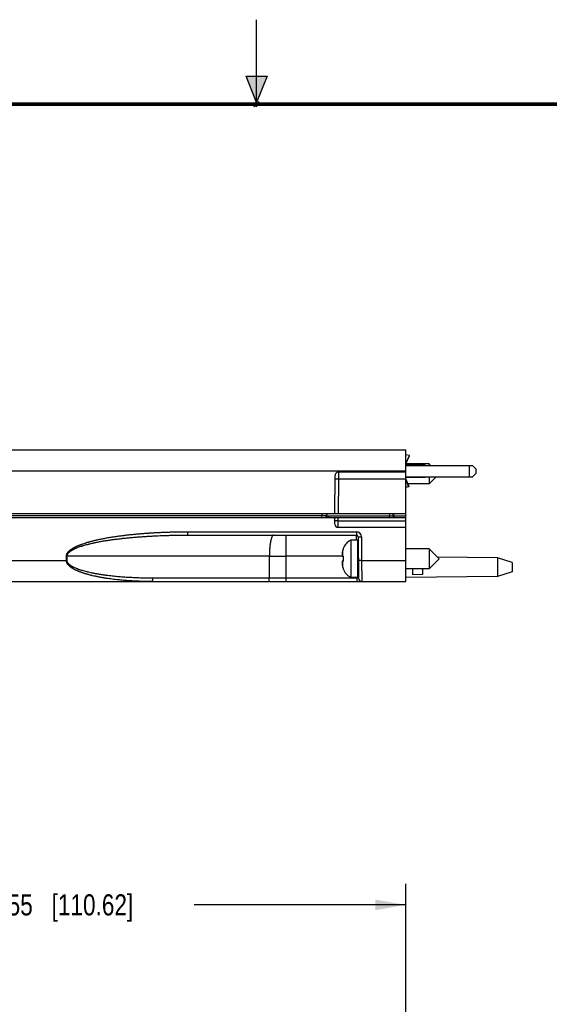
# Model space of a CAD drawing. Header units: inches. Extents: x 0 to 22, y 0 to 17.
# Tile 51 of 66: x 9.6 to 12.7, y 11.2 to 17. Entities that reach past the tile are written whole.
import ezdxf

# ---------------------------------------------------------------- set-up
doc = ezdxf.new("R2010")
doc.units = ezdxf.units.IN
doc.header["$LTSCALE"] = 1.21
doc.header["$MEASUREMENT"] = 0
doc.layers.get('0').update_dxf_attribs({"linetype": 'CONTINUOUS'})
doc.layers.add('DIMENSIONS', color=7, linetype='CONTINUOUS')
doc.styles.get("Standard").update_dxf_attribs({"font": 'txt', "width": 0.8})
doc.dimstyles.new('DIMSTYLE_1', dxfattribs={"dimtxt": 0.125, "dimasz": 0.18, "dimexe": 0.18, "dimexo": 0.0625, "dimgap": 0.09, "dimtad": 0, "dimtih": 1, "dimtoh": 1, "dimdec": 3, "dimzin": 4, "dimdsep": 46, "dimtxsty": 'STANDARD', "dimblk": '_FILLED', "dimblk1": '_FILLED', "dimblk2": '_FILLED', "dimcen": 0.09, "dimadec": 0, "dimazin": 0, "dimtp": 0.01, "dimtm": 0.01, "dimtfac": 1, "dimtdec": 3, "dimtofl": 0, "dimtmove": 0, "dimatfit": 3, "dimldrblk": '_FILLED', "dimfxl": 1, "dimtolj": 1, "dimtzin": 4, "dimarcsym": 0})

# ---------------------------------------------------------------- blocks, each defined once
blk = doc.blocks.new('_FILLED')
at = {"color": 0, "linetype": 'BYBLOCK'}
blk.add_solid([(0, 0), (-1, 0.174), (-1, -0.174)], dxfattribs=at)
blk = doc.blocks.new('*D19')
at = {"layer": 'DIMENSIONS', "color": 2, "linetype": 'CONTINUOUS'}
for p, q in [((7.5276, 10.375), (7.5276, 11.8855)), ((11.8826, 11.0707), (11.8826, 11.8855)), ((7.5276, 11.7605), (8.7801, 11.7605)), ((11.8826, 11.7605), (10.6301, 11.7605))]:
    blk.add_line(p, q, dxfattribs=at)
at = {"layer": 'DIMENSIONS', "color": 2, "linetype": 'CONTINUOUS', "xscale": 0.18, "yscale": 0.18, "zscale": 0.18, "rotation": 180}
blk.add_blockref('_FILLED', (7.5276, 11.7605), dxfattribs=at)
at = {"layer": 'DIMENSIONS', "color": 2, "linetype": 'CONTINUOUS', "xscale": 0.18, "yscale": 0.18, "zscale": 0.18}
blk.add_blockref('_FILLED', (11.8826, 11.7605), dxfattribs=at)
at = {"layer": 'DIMENSIONS', "color": 2, "linetype": 'CONTINUOUS', "insert": (9.7051, 11.823), "char_height": 0.125, "width": 1.725, "attachment_point": 2, "line_spacing_factor": 0.9}
blk.add_mtext('6X 4.355{\\Ftxt.shx;\\W1.000000;\\H0.125000; }[110.62]', dxfattribs=at)

msp = doc.modelspace()

# ---------------------------------------------------------------- hatches: boundary and pattern name
at = {"linetype": 'CONTINUOUS'}
msp.add_hatch(color=2, dxfattribs=at).paths.add_polyline_path([(11, 16.51), (10.9375, 16.6663), (11.0625, 16.6663)])

# ---------------------------------------------------------------- linework, layer by layer
at = {"color": 2, "linetype": 'CONTINUOUS'}
for p, q in [((11, 16.485), (11, 17)), ((11, 16.51), (10.9375, 16.6663)), ((10.9375, 16.6663), (11.0625, 16.6663)), ((11.0625, 16.6663), (11, 16.51)), ((11.015, 16.515), (10.985, 16.485)), ((10.985, 16.485), (11, 16.515)), ((11, 16.485), (11.015, 16.515))]:
    msp.add_line(p, q, dxfattribs=at)
at = {"color": 7, "linetype": 'CONTINUOUS'}
for p, q in [((7.9057, 14.4542), (11.8826, 14.4542)), ((11.8826, 13.6742), (11.8826, 14.4542)), ((11.9048, 14.4195), (11.8826, 14.4243)), ((11.8826, 14.3705), (11.9051, 14.4188)), ((12.0208, 14.3703), (11.8826, 14.3703)), ((11.9976, 14.3632), (11.8826, 14.3632)), ((11.8826, 14.3612), (12.2779, 14.3612)), ((11.9976, 14.3632), (11.9976, 14.3612)), ((12.0298, 14.3612), (12.0208, 14.3703)), ((12.0208, 14.3703), (12.0208, 14.3612)), ((12.2779, 14.3612), (12.2976, 14.3416)), ((12.2976, 14.3416), (12.2976, 14.3139)), ((11.4626, 14.0742), (11.4645, 14.3014)), ((11.8826, 14.3212), (11.4845, 14.3212)), ((11.8826, 14.2942), (12.2779, 14.2942)), ((11.8826, 14.2922), (11.9976, 14.2922)), ((11.8826, 14.28), (11.9021, 14.2361)), ((11.9976, 14.2922), (11.9976, 14.2942)), ((12.0628, 14.2942), (12.0208, 14.2522)), ((12.0208, 14.2942), (12.0208, 14.2522)), ((12.2976, 14.3139), (12.2779, 14.2942)), ((11.8826, 14.275), (11.9002, 14.2353)), ((11.8999, 14.2355), (11.8826, 14.2321)), ((11.9018, 14.2354), (11.8826, 14.2316)), ((12.0208, 14.2522), (11.8949, 14.2522)), ((11.9, 14.2355), (11.8999, 14.2355)), ((11.9002, 14.2353), (11.9, 14.2355)), ((11.9002, 14.2353), (11.9021, 14.2361)), ((11.9006, 14.2355), (11.9018, 14.2354)), ((11.8826, 14.0742), (7.8826, 14.0742)), ((7.8826, 14.0542), (11.8826, 14.0542)), ((11.4122, 14.0542), (11.4124, 14.0644)), ((11.4629, 14.0141), (11.4626, 14.0542)), ((11.8073, 14.0742), (11.8075, 14.0641)), ((11.8826, 13.9942), (11.4829, 13.9942)), ((10.5904, 13.9492), (11.5906, 13.9492)), ((11.6006, 13.9393), (11.6028, 13.6941)), ((11.5976, 13.9195), (11.5572, 13.9195)), ((11.5572, 13.9195), (11.5572, 13.699)), ((11.5976, 13.9195), (11.5976, 13.699)), ((11.5064, 13.8245), (11.5129, 13.8238)), ((11.5129, 13.8693), (11.5129, 13.8675)), ((11.5129, 13.8238), (11.5129, 13.7947)), ((12.0208, 13.8683), (11.8826, 13.8683)), ((12.0798, 13.8092), (12.0208, 13.8683)), ((12.0208, 13.8683), (12.0208, 13.7502)), ((12.4265, 13.8152), (12.0712, 13.8179)), ((12.5126, 13.7872), (12.4265, 13.8152)), ((12.4265, 13.8152), (12.4265, 13.7032)), ((11.5129, 13.7947), (11.5064, 13.794)), ((11.6021, 13.7699), (11.6015, 13.7699)), ((12.0798, 13.8092), (12.0208, 13.7502)), ((12.5126, 13.7872), (12.5126, 13.7312)), ((11.5129, 13.751), (11.5129, 13.7492)), ((11.5976, 13.699), (11.5572, 13.699)), ((12.0208, 13.7502), (11.8826, 13.7502)), ((12.4265, 13.7032), (11.8826, 13.6992)), ((11.9226, 13.7502), (11.9226, 13.7149)), ((11.9826, 13.7155), (11.9226, 13.7149)), ((11.9826, 13.7502), (11.9826, 13.7155)), ((12.5126, 13.7312), (12.4265, 13.7032)), ((7.9057, 13.6742), (11.8826, 13.6742))]:
    msp.add_line(p, q, dxfattribs=at)
at = {"color": 9, "linetype": 'CONTINUOUS'}
for p, q in [((11.8826, 14.3718), (11.9048, 14.4195)), ((12.2576, 14.3612), (12.2576, 14.2942)), ((7.9048, 14.3303), (11.8826, 14.3303)), ((11.4644, 14.2816), (11.4844, 14.2816)), ((11.4844, 14.2816), (11.4826, 14.0742)), ((11.4845, 14.3212), (11.4844, 14.2816)), ((11.4844, 14.2816), (11.8826, 14.2816)), ((11.8826, 14.2744), (11.8999, 14.2355)), ((8.7363, 14.0644), (11.3874, 14.0644)), ((11.3872, 14.0542), (11.3874, 14.0644)), ((11.3874, 14.0644), (11.3874, 14.0742)), ((11.3874, 14.0644), (11.4124, 14.0644)), ((11.4124, 14.0641), (11.7875, 14.0641)), ((11.4827, 14.0335), (11.4826, 14.0542)), ((11.7873, 14.0742), (11.7875, 14.0641)), ((11.7875, 14.0542), (11.7875, 14.0641)), ((11.7875, 14.0641), (11.8075, 14.0641)), ((11.8125, 14.0641), (11.8075, 14.0641)), ((11.8125, 14.0641), (11.8123, 14.0742)), ((11.8125, 14.0641), (11.8826, 14.0641)), ((11.4827, 14.0335), (11.8826, 14.0335)), ((11.4829, 13.9942), (11.4827, 14.0335)), ((10.5904, 13.9691), (11.5906, 13.9691)), ((10.5904, 13.9691), (10.5904, 13.9492)), ((11.1762, 13.8253), (11.1762, 13.9492)), ((11.5906, 13.9691), (11.5906, 13.9492)), ((11.5909, 13.9195), (11.5906, 13.9492)), ((11.6006, 13.9393), (11.6206, 13.9393)), ((11.6206, 13.9393), (11.6219, 13.7982)), ((9.8749, 13.7982), (9.8749, 13.8253)), ((9.8749, 13.8253), (9.8789, 13.8253)), ((11.0757, 13.8253), (9.8789, 13.8253)), ((9.8789, 13.7982), (9.8789, 13.8253)), ((11.0756, 13.6941), (11.0757, 13.8253)), ((11.0757, 13.8253), (11.1762, 13.8253)), ((11.1761, 13.6941), (11.1762, 13.8253)), ((11.5063, 13.8253), (11.1762, 13.8253)), ((11.5094, 13.8552), (11.5094, 13.8242)), ((11.6015, 13.8419), (11.6015, 13.7699)), ((7.9048, 13.7982), (9.8749, 13.7982)), ((9.8749, 13.7982), (9.8789, 13.7982)), ((11.5094, 13.7943), (11.5094, 13.7633)), ((11.6219, 13.7982), (11.6019, 13.7982)), ((11.6219, 13.7982), (11.8826, 13.7982)), ((11.6219, 13.7982), (11.6228, 13.6742)), ((11.5928, 13.6941), (11.5927, 13.699)), ((11.0756, 13.6941), (10.3863, 13.6941)), ((11.1761, 13.6941), (11.0756, 13.6941)), ((11.5928, 13.6941), (11.1761, 13.6941)), ((11.1761, 13.6742), (11.1761, 13.6941)), ((11.5928, 13.6941), (11.5928, 13.6742)), ((11.6028, 13.6941), (11.5928, 13.6941))]:
    msp.add_line(p, q, dxfattribs=at)
at = {"color": 7, "linetype": 'CONTINUOUS', "const_width": 0.02}
msp.add_lwpolyline([(21.5, 16.5), (0.5, 16.5)], dxfattribs=at)
at = {"color": 7, "linetype": 'CONTINUOUS'}
for centre, radius, start, end in [((11.4845, 14.3012), 0.02, 90, 179.5), ((11.4224, 14.0642), 0.01, 91.49057, 179), ((11.8175, 14.0642), 0.01, 181, 270), ((11.4829, 14.0142), 0.02, 180.5, 270), ((11.5906, 13.9392), 0.01, 0.5, 90), ((11.6003, 13.8367), 0.0933, 117.5225, 159.56387), ((11.6673, 13.8232), 0.1616, 174.64763, 177.72704), ((11.562, 13.8334), 0.0563, 183.92839, 189.10858), ((11.7221, 13.8093), 0.2177, 167.82098, 172.347), ((11.6052, 13.8345), 0.0981, 160.33119, 167.84111), ((11.6063, 13.8343), 0.0992, 165.51341, 167.82296), ((11.6015, 13.8526), 0.00394, 180, 269.14218), ((11.562, 13.7851), 0.0563, 170.89142, 176.07161), ((11.6674, 13.7953), 0.1617, 182.27385, 185.35147), ((11.7221, 13.8092), 0.2177, 187.653, 192.17902), ((11.6052, 13.784), 0.0981, 192.15889, 199.66881), ((11.6015, 13.7659), 0.00394, 90, 180), ((11.6003, 13.7818), 0.0933, 200.43613, 242.4775), ((11.6228, 13.6942), 0.02, 180.5, 270)]:
    msp.add_arc(centre, radius, start, end, dxfattribs=at)
at = {"color": 9, "linetype": 'CONTINUOUS'}
msp.add_arc((11.5906, 13.9391), 0.03, 0.50013, 89.99987, dxfattribs=at)
at = {"color": 7, "linetype": 'CONTINUOUS'}
for points, knots in [([(11.9051, 14.4188), (11.9051, 14.4188), (11.9051, 14.4189), (11.9051, 14.419), (11.9051, 14.419), (11.9051, 14.4191), (11.905, 14.4192), (11.905, 14.4193), (11.9049, 14.4194), (11.9048, 14.4195), (11.9048, 14.4195)], [0, 0, 0, 0, 0.093183, 0.190299, 0.294808, 0.409429, 0.536119, 0.676235, 0.830683, 1, 1, 1, 1]), ([(11.9021, 14.2361), (11.9021, 14.2361), (11.9021, 14.2361), (11.9021, 14.236), (11.9021, 14.2359), (11.9021, 14.2358), (11.902, 14.2357), (11.9019, 14.2356), (11.9019, 14.2355), (11.9018, 14.2355), (11.9018, 14.2354)], [0, 0, 0, 0, 0.093183, 0.190299, 0.294808, 0.409429, 0.536119, 0.676235, 0.830683, 1, 1, 1, 1]), ([(9.8789, 13.8253), (9.8789, 13.8258), (9.8789, 13.8268), (9.8791, 13.8282), (9.8793, 13.8296), (9.8797, 13.8311), (9.8801, 13.8324), (9.8806, 13.8338), (9.8811, 13.8351), (9.882, 13.8369), (9.8832, 13.839), (9.8848, 13.8414), (9.8866, 13.8436), (9.8885, 13.8458), (9.8906, 13.8478), (9.8927, 13.8497), (9.895, 13.8516), (9.8972, 13.8534), (9.8996, 13.8551), (9.902, 13.8567), (9.9044, 13.8583), (9.9068, 13.8598), (9.9093, 13.8613), (9.9119, 13.8627), (9.9144, 13.8641), (9.9178, 13.8659), (9.9221, 13.868), (9.9265, 13.87), (9.93, 13.8716), (9.9336, 13.8731), (9.9398, 13.8757), (9.9488, 13.8791), (9.958, 13.8823), (9.9653, 13.8847), (9.9708, 13.8864), (9.9763, 13.8881), (9.9837, 13.8902), (9.993, 13.8928), (10.0023, 13.8952), (10.0098, 13.8971), (10.0173, 13.8989), (10.0248, 13.9007), (10.0324, 13.9023), (10.0437, 13.9048), (10.0569, 13.9075), (10.072, 13.9104), (10.0834, 13.9124), (10.0948, 13.9144), (10.1062, 13.9163), (10.1177, 13.9181), (10.1291, 13.9198), (10.1405, 13.9215), (10.152, 13.923), (10.1635, 13.9246), (10.1749, 13.926), (10.1864, 13.9274), (10.1979, 13.9288), (10.2094, 13.9301), (10.2247, 13.9317), (10.2401, 13.9333), (10.2554, 13.9347), (10.2708, 13.9361), (10.29, 13.9377), (10.3131, 13.9395), (10.3361, 13.9411), (10.3592, 13.9426), (10.3823, 13.9439), (10.4131, 13.9454), (10.4439, 13.9467), (10.4748, 13.9476), (10.4979, 13.9482), (10.521, 13.9487), (10.5519, 13.9491), (10.575, 13.9492), (10.5904, 13.9492)], [0, 0, 0, 0, 0.001954, 0.003907, 0.005861, 0.007815, 0.009769, 0.011722, 0.013676, 0.01563, 0.019537, 0.023444, 0.027351, 0.031258, 0.035165, 0.039072, 0.042979, 0.046886, 0.050794, 0.054701, 0.058608, 0.062515, 0.066422, 0.070328, 0.074235, 0.078142, 0.085956, 0.093769, 0.097676, 0.101582, 0.109396, 0.125021, 0.140647, 0.14846, 0.156273, 0.164086, 0.171899, 0.187524, 0.20315, 0.210963, 0.218775, 0.234401, 0.242213, 0.250026, 0.281276, 0.296901, 0.312526, 0.328151, 0.343775, 0.3594, 0.375025, 0.39065, 0.406275, 0.421899, 0.437524, 0.453149, 0.468773, 0.484398, 0.500023, 0.531272, 0.546896, 0.562521, 0.59377, 0.625019, 0.656267, 0.687516, 0.718765, 0.750013, 0.81251, 0.843759, 0.875007, 0.906255, 0.937504, 1, 1, 1, 1])]:
    msp.add_open_spline(points, degree=3, knots=knots, dxfattribs=at)
at = {"color": 9, "linetype": 'CONTINUOUS'}
for points, knots in [([(11.4288, 14.0542), (11.4287, 14.0542), (11.4284, 14.0543), (11.4278, 14.0543), (11.427, 14.0544), (11.4261, 14.0545), (11.4251, 14.0547), (11.4241, 14.0549), (11.4231, 14.0552), (11.4221, 14.0555), (11.4206, 14.0559), (11.4188, 14.0564), (11.4167, 14.0571), (11.4145, 14.0579), (11.413, 14.0584), (11.4123, 14.0586)], [0, 0, 0, 0, 0.024941, 0.050685, 0.104298, 0.160392, 0.218569, 0.278488, 0.339875, 0.402506, 0.466196, 0.596168, 0.728865, 0.863633, 1, 1, 1, 1]), ([(11.8175, 14.0542), (11.8174, 14.0542), (11.8173, 14.0543), (11.8169, 14.0543), (11.8166, 14.0544), (11.8161, 14.0546), (11.8157, 14.0549), (11.8152, 14.0553), (11.8148, 14.0558), (11.8144, 14.0563), (11.8141, 14.0569), (11.8137, 14.0576), (11.8134, 14.0584), (11.8132, 14.0591), (11.813, 14.0597), (11.8129, 14.0603), (11.8127, 14.0611), (11.8126, 14.0619), (11.8126, 14.0625), (11.8125, 14.0632), (11.8125, 14.0637), (11.8125, 14.0641)], [0, 0, 0, 0, 0.019339, 0.03876, 0.078482, 0.120194, 0.164685, 0.212588, 0.264389, 0.320409, 0.380827, 0.445693, 0.51492, 0.588289, 0.626424, 0.66545, 0.745885, 0.828972, 0.871282, 0.913963, 1, 1, 1, 1]), ([(11.4827, 14.0335), (11.4821, 14.0335), (11.4808, 14.0335), (11.4789, 14.0335), (11.477, 14.0335), (11.4751, 14.0335), (11.4733, 14.0335), (11.4717, 14.0335), (11.4701, 14.0335), (11.4686, 14.0335), (11.4675, 14.0335), (11.4667, 14.0335), (11.4661, 14.0336), (11.4656, 14.0336), (11.4651, 14.0336), (11.4647, 14.0336), (11.4643, 14.0336), (11.4639, 14.0336), (11.4636, 14.0336), (11.4634, 14.0336), (11.4631, 14.0337), (11.463, 14.0337), (11.4629, 14.0337), (11.4628, 14.0337), (11.4628, 14.0337), (11.4628, 14.0337), (11.4628, 14.0337), (11.4628, 14.0337), (11.4628, 14.0337), (11.4627, 14.0337), (11.4627, 14.0337), (11.4627, 14.0337)], [0, 0, 0, 0, 0.097951, 0.194957, 0.290085, 0.382419, 0.471071, 0.555187, 0.633959, 0.706627, 0.772493, 0.802675, 0.830924, 0.857173, 0.881359, 0.903423, 0.923314, 0.940983, 0.956389, 0.969496, 0.980274, 0.988701, 0.992028, 0.994765, 0.995912, 0.996912, 0.997766, 0.998476, 0.999044, 0.999477, 1, 1, 1, 1]), ([(9.8749, 13.8253), (9.8749, 13.8258), (9.8749, 13.8268), (9.875, 13.8283), (9.8752, 13.8297), (9.8756, 13.8317), (9.8762, 13.834), (9.877, 13.8363), (9.8777, 13.8382), (9.8785, 13.8399), (9.8797, 13.8421), (9.8813, 13.8446), (9.883, 13.847), (9.8848, 13.8493), (9.8867, 13.8515), (9.8888, 13.8536), (9.8916, 13.8563), (9.8945, 13.8589), (9.8976, 13.8614), (9.9007, 13.8637), (9.9047, 13.8666), (9.9096, 13.8697), (9.9138, 13.8723), (9.9173, 13.8742), (9.9207, 13.8761), (9.925, 13.8783), (9.9294, 13.8805), (9.9329, 13.8822), (9.9365, 13.8838), (9.941, 13.8858), (9.9464, 13.8881), (9.9518, 13.8903), (9.9573, 13.8925), (9.9628, 13.8945), (9.9683, 13.8965), (9.9757, 13.8991), (9.9832, 13.9015), (9.9906, 13.9039), (9.9963, 13.9056), (10.0019, 13.9073), (10.0076, 13.9089), (10.0132, 13.9104), (10.0189, 13.912), (10.0246, 13.9135), (10.0322, 13.9154), (10.0398, 13.9173), (10.0474, 13.9191), (10.0588, 13.9217), (10.0722, 13.9246), (10.0876, 13.9278), (10.0991, 13.93), (10.1107, 13.9321), (10.1261, 13.9349), (10.1454, 13.9381), (10.1648, 13.941), (10.1803, 13.9432), (10.1919, 13.9448), (10.2036, 13.9464), (10.2152, 13.9478), (10.2269, 13.9492), (10.2425, 13.951), (10.2619, 13.9531), (10.2853, 13.9555), (10.3087, 13.9576), (10.3322, 13.9595), (10.3556, 13.9612), (10.379, 13.9627), (10.4025, 13.9641), (10.426, 13.9653), (10.4494, 13.9663), (10.4729, 13.9672), (10.4964, 13.9679), (10.5199, 13.9684), (10.5512, 13.9689), (10.5747, 13.9691), (10.5904, 13.9691)], [0, 0, 0, 0, 0.001953, 0.003906, 0.005859, 0.007813, 0.011718, 0.015623, 0.017576, 0.01953, 0.023435, 0.027341, 0.031247, 0.035154, 0.03906, 0.042966, 0.046872, 0.054684, 0.05859, 0.062497, 0.070309, 0.078121, 0.085934, 0.08984, 0.093747, 0.101559, 0.109372, 0.113278, 0.117185, 0.124997, 0.13281, 0.140622, 0.148435, 0.156248, 0.16406, 0.171873, 0.187498, 0.195311, 0.203123, 0.210936, 0.218748, 0.226561, 0.234374, 0.242186, 0.249999, 0.265624, 0.273437, 0.281249, 0.312499, 0.328124, 0.343749, 0.359374, 0.374999, 0.406249, 0.437499, 0.453125, 0.46875, 0.484375, 0.5, 0.515625, 0.53125, 0.5625, 0.59375, 0.625, 0.65625, 0.6875, 0.71875, 0.75, 0.78125, 0.8125, 0.84375, 0.875, 0.90625, 0.9375, 1, 1, 1, 1]), ([(11.1009, 13.9492), (11.1007, 13.9492), (11.1002, 13.9492), (11.0996, 13.9491), (11.099, 13.9489), (11.0984, 13.9487), (11.0978, 13.9483), (11.0972, 13.9479), (11.0966, 13.9474), (11.096, 13.9469), (11.0954, 13.9462), (11.0948, 13.9455), (11.0942, 13.9448), (11.0936, 13.9439), (11.093, 13.943), (11.0924, 13.942), (11.0918, 13.9409), (11.0913, 13.9398), (11.0907, 13.9386), (11.0902, 13.9374), (11.0896, 13.936), (11.0891, 13.9346), (11.0885, 13.9332), (11.0878, 13.9311), (11.0869, 13.9283), (11.0859, 13.9248), (11.085, 13.9211), (11.084, 13.9171), (11.0831, 13.913), (11.0823, 13.9086), (11.0815, 13.904), (11.0807, 13.8992), (11.08, 13.8942), (11.0794, 13.8891), (11.0788, 13.8838), (11.0782, 13.8784), (11.0777, 13.8728), (11.0773, 13.8671), (11.0769, 13.8613), (11.0765, 13.8555), (11.0762, 13.8495), (11.076, 13.8435), (11.0758, 13.8355), (11.0757, 13.8294), (11.0757, 13.8253)], [0, 0, 0, 0, 0.004714, 0.009494, 0.014403, 0.0195, 0.024836, 0.030454, 0.036394, 0.042686, 0.049355, 0.056422, 0.063903, 0.071811, 0.080155, 0.088945, 0.098184, 0.107877, 0.118025, 0.128631, 0.139693, 0.15121, 0.16318, 0.1756, 0.201775, 0.2297, 0.259329, 0.290609, 0.323481, 0.357881, 0.393737, 0.430973, 0.469511, 0.509267, 0.550152, 0.592078, 0.634949, 0.67867, 0.723142, 0.768264, 0.813935, 0.860049, 0.906503, 1, 1, 1, 1]), ([(10.3823, 13.6742), (10.371, 13.6742), (10.3541, 13.6744), (10.3315, 13.6748), (10.3146, 13.6753), (10.2977, 13.6759), (10.2751, 13.677), (10.247, 13.6786), (10.2189, 13.6807), (10.1964, 13.6828), (10.1796, 13.6845), (10.1627, 13.6863), (10.1459, 13.6884), (10.1292, 13.6906), (10.1152, 13.6927), (10.1041, 13.6944), (10.0957, 13.6958), (10.0874, 13.6972), (10.079, 13.6987), (10.0707, 13.7002), (10.0624, 13.7018), (10.0541, 13.7035), (10.0431, 13.7058), (10.032, 13.7083), (10.0211, 13.711), (10.0129, 13.713), (10.0047, 13.7152), (9.9965, 13.7175), (9.9897, 13.7195), (9.9843, 13.7211), (9.9789, 13.7228), (9.9736, 13.7246), (9.9682, 13.7264), (9.9629, 13.7282), (9.9562, 13.7307), (9.9496, 13.7332), (9.9444, 13.7354), (9.9392, 13.7376), (9.9327, 13.7405), (9.9251, 13.7442), (9.9188, 13.7475), (9.9139, 13.7503), (9.9102, 13.7525), (9.9067, 13.7548), (9.9031, 13.7572), (9.8997, 13.7597), (9.8963, 13.7624), (9.893, 13.7651), (9.8899, 13.768), (9.8869, 13.7711), (9.8841, 13.7744), (9.8816, 13.7779), (9.8797, 13.7809), (9.8784, 13.7835), (9.8775, 13.7855), (9.8767, 13.7875), (9.8762, 13.7892), (9.8758, 13.7906), (9.8755, 13.7917), (9.8753, 13.7927), (9.8752, 13.7938), (9.875, 13.7949), (9.8749, 13.7963), (9.8749, 13.7974), (9.8749, 13.7982)], [0, 0, 0, 0, 0.062338, 0.093507, 0.124676, 0.155844, 0.187013, 0.24935, 0.31169, 0.342861, 0.374033, 0.405206, 0.436381, 0.467558, 0.498737, 0.514328, 0.529919, 0.545511, 0.561104, 0.576698, 0.592293, 0.607889, 0.623486, 0.654684, 0.670286, 0.68589, 0.701496, 0.717104, 0.732715, 0.740522, 0.74833, 0.763947, 0.771758, 0.779569, 0.795196, 0.810828, 0.818647, 0.826467, 0.842114, 0.857771, 0.873439, 0.881279, 0.889124, 0.896973, 0.904828, 0.912689, 0.920558, 0.928436, 0.936324, 0.944224, 0.952138, 0.960067, 0.968015, 0.971997, 0.975984, 0.979977, 0.983974, 0.985974, 0.987976, 0.989978, 0.991982, 0.993986, 0.99599, 1, 1, 1, 1]), ([(10.3863, 13.6941), (10.3752, 13.6941), (10.3585, 13.6942), (10.3363, 13.6946), (10.3196, 13.6949), (10.3029, 13.6955), (10.2807, 13.6963), (10.2585, 13.6974), (10.2363, 13.6987), (10.2142, 13.7001), (10.192, 13.7019), (10.1699, 13.7039), (10.1533, 13.7056), (10.1367, 13.7074), (10.1229, 13.7091), (10.1119, 13.7105), (10.1036, 13.7116), (10.0954, 13.7128), (10.0871, 13.714), (10.0789, 13.7152), (10.0707, 13.7165), (10.0624, 13.7179), (10.0542, 13.7193), (10.046, 13.7208), (10.0378, 13.7224), (10.0296, 13.724), (10.0187, 13.7262), (10.0079, 13.7287), (9.9971, 13.7312), (9.9863, 13.7339), (9.9755, 13.7369), (9.9649, 13.74), (9.9582, 13.7421), (9.953, 13.7439), (9.949, 13.7452), (9.9451, 13.7466), (9.9412, 13.748), (9.9373, 13.7495), (9.9321, 13.7516), (9.927, 13.7538), (9.9219, 13.7561), (9.9181, 13.7579), (9.915, 13.7595), (9.9125, 13.7608), (9.9101, 13.7621), (9.9071, 13.7638), (9.9041, 13.7656), (9.9017, 13.7672), (9.9, 13.7683), (9.8983, 13.7695), (9.8966, 13.7708), (9.8949, 13.7721), (9.8933, 13.7734), (9.8917, 13.7748), (9.8902, 13.7762), (9.8887, 13.7777), (9.8868, 13.7797), (9.885, 13.7819), (9.8834, 13.7842), (9.8823, 13.786), (9.8813, 13.7879), (9.8805, 13.7898), (9.8799, 13.7915), (9.8795, 13.7929), (9.8793, 13.7939), (9.8791, 13.795), (9.879, 13.796), (9.8789, 13.7971), (9.8789, 13.7978), (9.8789, 13.7982)], [0, 0, 0, 0, 0.062414, 0.093621, 0.124828, 0.156034, 0.18724, 0.249653, 0.280859, 0.312066, 0.37448, 0.405688, 0.436896, 0.468105, 0.499315, 0.514921, 0.530527, 0.546133, 0.561739, 0.577346, 0.592954, 0.608562, 0.62417, 0.639779, 0.655389, 0.670999, 0.686611, 0.717836, 0.733451, 0.749067, 0.780303, 0.795925, 0.81155, 0.819363, 0.827178, 0.834993, 0.84281, 0.850627, 0.858446, 0.874088, 0.881912, 0.889738, 0.897567, 0.901482, 0.905399, 0.913234, 0.921073, 0.924994, 0.928917, 0.932841, 0.936767, 0.940695, 0.944624, 0.948556, 0.952491, 0.956428, 0.960368, 0.968257, 0.972209, 0.976165, 0.980126, 0.984092, 0.988063, 0.99005, 0.992039, 0.994028, 0.996018, 0.998009, 1, 1, 1, 1]), ([(10.3823, 13.6742), (10.3823, 13.6742), (10.3824, 13.6742), (10.3825, 13.6743), (10.3827, 13.6743), (10.3828, 13.6745), (10.383, 13.6746), (10.3832, 13.6748), (10.3834, 13.6751), (10.3836, 13.6754), (10.3838, 13.6758), (10.384, 13.6762), (10.3841, 13.6766), (10.3843, 13.6771), (10.3845, 13.6776), (10.3846, 13.6781), (10.3848, 13.6787), (10.3849, 13.6794), (10.3851, 13.6803), (10.3854, 13.6815), (10.3856, 13.6831), (10.3858, 13.6847), (10.386, 13.6865), (10.3861, 13.6883), (10.3862, 13.6902), (10.3863, 13.6921), (10.3863, 13.6934), (10.3863, 13.6941)], [0, 0, 0, 0, 0.004714, 0.009494, 0.019487, 0.030431, 0.042655, 0.056386, 0.071772, 0.088904, 0.107836, 0.128589, 0.151168, 0.175559, 0.201736, 0.229663, 0.259293, 0.290576, 0.32345, 0.393707, 0.469484, 0.550129, 0.634929, 0.723127, 0.813924, 0.906496, 1, 1, 1, 1]), ([(11.0716, 13.6742), (11.0716, 13.6742), (11.0717, 13.6742), (11.0718, 13.6743), (11.072, 13.6743), (11.0722, 13.6745), (11.0724, 13.6746), (11.0726, 13.6748), (11.0728, 13.6751), (11.073, 13.6754), (11.0731, 13.6758), (11.0733, 13.6762), (11.0735, 13.6766), (11.0737, 13.6771), (11.0738, 13.6776), (11.074, 13.6781), (11.0741, 13.6787), (11.0743, 13.6794), (11.0745, 13.6803), (11.0747, 13.6815), (11.0749, 13.6831), (11.0751, 13.6847), (11.0753, 13.6865), (11.0755, 13.6883), (11.0755, 13.6902), (11.0756, 13.6921), (11.0756, 13.6934), (11.0756, 13.6941)], [0, 0, 0, 0, 0.004714, 0.009494, 0.019487, 0.030431, 0.042655, 0.056386, 0.071772, 0.088904, 0.107836, 0.128589, 0.151168, 0.175559, 0.201736, 0.229663, 0.259293, 0.290576, 0.32345, 0.393707, 0.469484, 0.550129, 0.634929, 0.723127, 0.813924, 0.906496, 1, 1, 1, 1])]:
    msp.add_open_spline(points, degree=3, knots=knots, dxfattribs=at)

# ---------------------------------------------------------------- dimensions: what is measured, and where the dimension line sits
at = {"layer": 'DIMENSIONS', "color": 2, "linetype": 'CONTINUOUS'}
dim = msp.add_linear_dim(base=(7.5276, 11.7605), p1=(11.8826, 11.0707), p2=(7.5276, 10.375), angle=180, text='6X <>', dimstyle='DIMSTYLE_1', dxfattribs=at)
dim.commit()
dim.dimension.update_dxf_attribs({"geometry": '*D19', "text_midpoint": (9.6051, 11.7605), "dimtype": 160})

doc.saveas('drawing.dxf')
